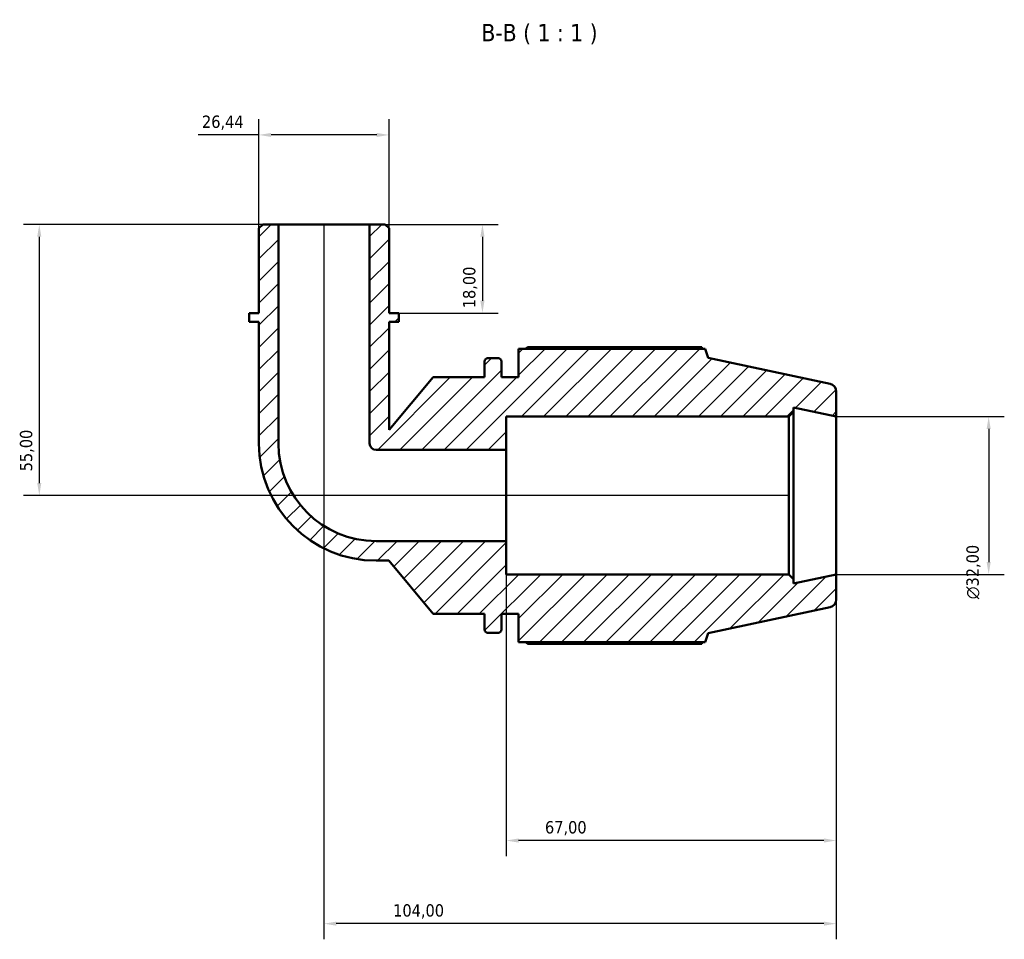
# Model space of a CAD drawing. Header units: millimetres. Extents: x 0 to 908, y 0 to 900.
# Tile 3 of 5: x 300 to 500, y 713 to 900. Entities that reach past the tile are written whole.
import ezdxf

# ---------------------------------------------------------------- set-up
doc = ezdxf.new("R2010")
doc.units = ezdxf.units.MM
for name, color, linetype, lineweight in [('Dimension (ISO)', 7, 'Continuous', 25), ('Hatch (ISO)', 7, 'Continuous', 18), ('Symbol (ISO)', 7, 'Continuous', 25), ('Visible (ISO)', 7, 'Continuous', 50)]:
    doc.layers.add(name, color=color, linetype=linetype, lineweight=lineweight)
doc.styles.add('Label Text (ISO)', font='tahoma.ttf')
doc.styles.add('Note Text (ISO)', font='tahoma.ttf')
doc.dimstyles.new('Default (ISO)', dxfattribs={"dimtxt": 2.5, "dimasz": 2.5, "dimexe": 3.175, "dimexo": 0, "dimgap": 0.762, "dimtad": 1, "dimrnd": 1e-08, "dimzin": 0, "dimtxsty": 'Note Text (ISO)', "dimcen": 0.09, "dimdle": 10, "dimclrd": 256, "dimclre": 256, "dimclrt": 256, "dimazin": 0, "dimtfac": 1.40208, "dimtmove": 0, "dimatfit": 3, "dimfxl": 1, "dimtolj": 1, "dimtzin": 0, "dimlwd": -1, "dimlwe": -1, "dimarcsym": 0})

# ---------------------------------------------------------------- blocks, each defined once
blk = doc.blocks.new('*D7')
at = {"layer": 'Defpoints', "color": 0, "transparency": 16777216}
for p in [(348.55, 876.6), (348.55, 857.66), (374.99, 857.66)]:
    blk.add_point(p, dxfattribs=at)
at = {"layer": 'Dimension (ISO)', "transparency": 16777216}
for p, q in [((348.55, 857.66), (348.55, 879.77)), ((374.99, 857.66), (374.99, 879.77)), ((348.55, 876.6), (336.25, 876.6)), ((372.49, 876.6), (351.05, 876.6))]:
    blk.add_line(p, q, dxfattribs=at)
for points in [[(351.05, 877.01), (351.05, 876.18), (348.55, 876.6)], [(372.49, 877.01), (372.49, 876.18), (374.99, 876.6)]]:
    blk.add_solid(points, dxfattribs=at)
at = {"layer": 'Dimension (ISO)', "color": 232, "true_color": 0xca0064, "transparency": 16777216, "insert": (337.01, 880.53), "char_height": 2.5, "attachment_point": 1, "style": 'Note Text (ISO)'}
blk.add_mtext('\\A1;26,44', dxfattribs=at)
blk = doc.blocks.new('*D8')
at = {"layer": 'Defpoints', "color": 0, "transparency": 16777216}
for p in [(371.03, 858.45), (376.98, 840.45), (393.94, 840.45)]:
    blk.add_point(p, dxfattribs=at)
at = {"layer": 'Dimension (ISO)', "transparency": 16777216}
for p, q in [((371.03, 858.45), (397.11, 858.45)), ((393.94, 855.95), (393.94, 842.95)), ((376.98, 840.45), (397.11, 840.45))]:
    blk.add_line(p, q, dxfattribs=at)
for points in [[(393.52, 855.95), (394.36, 855.95), (393.94, 858.45)], [(393.52, 842.95), (394.36, 842.95), (393.94, 840.45)]]:
    blk.add_solid(points, dxfattribs=at)
at = {"layer": 'Dimension (ISO)', "color": 232, "true_color": 0xca0064, "transparency": 16777216, "insert": (390, 841.44), "char_height": 2.5, "attachment_point": 1, "rotation": 90, "style": 'Note Text (ISO)'}
blk.add_mtext('\\A1;18,00', dxfattribs=at)
blk = doc.blocks.new('*D9')
at = {"layer": 'Defpoints', "color": 0, "transparency": 16777216}
for p in [(398.77, 794.2), (465.77, 787.45), (398.77, 733.45)]:
    blk.add_point(p, dxfattribs=at)
at = {"layer": 'Dimension (ISO)', "transparency": 16777216}
for p, q in [((398.77, 794.2), (398.77, 730.28)), ((465.77, 787.45), (465.77, 730.28)), ((463.27, 733.45), (401.27, 733.45))]:
    blk.add_line(p, q, dxfattribs=at)
for points in [[(401.27, 733.87), (401.27, 733.03), (398.77, 733.45)], [(463.27, 733.87), (463.27, 733.03), (465.77, 733.45)]]:
    blk.add_solid(points, dxfattribs=at)
at = {"layer": 'Dimension (ISO)', "color": 232, "true_color": 0xca0064, "transparency": 16777216, "insert": (406.64, 737.39), "char_height": 2.5, "attachment_point": 1, "style": 'Note Text (ISO)'}
blk.add_mtext('\\A1;67,00', dxfattribs=at)
blk = doc.blocks.new('*D10')
at = {"layer": 'Defpoints', "color": 0, "transparency": 16777216}
for p in [(361.77, 858.45), (465.77, 787.45), (361.77, 716.58)]:
    blk.add_point(p, dxfattribs=at)
at = {"layer": 'Dimension (ISO)', "transparency": 16777216}
for p, q in [((361.77, 858.45), (361.77, 713.41)), ((465.77, 787.45), (465.77, 713.41)), ((463.27, 716.58), (364.27, 716.58))]:
    blk.add_line(p, q, dxfattribs=at)
for points in [[(364.27, 717), (364.27, 716.17), (361.77, 716.58)], [(463.27, 717), (463.27, 716.17), (465.77, 716.58)]]:
    blk.add_solid(points, dxfattribs=at)
at = {"layer": 'Dimension (ISO)', "color": 232, "true_color": 0xca0064, "transparency": 16777216, "insert": (375.82, 720.52), "char_height": 2.5, "attachment_point": 1, "style": 'Note Text (ISO)'}
blk.add_mtext('\\A1;104,00', dxfattribs=at)
blk = doc.blocks.new('*D11')
at = {"layer": 'Defpoints', "color": 0, "transparency": 16777216}
for p in [(465.77, 819.45), (465.77, 787.45), (496.71, 787.45)]:
    blk.add_point(p, dxfattribs=at)
at = {"layer": 'Dimension (ISO)', "transparency": 16777216}
for p, q in [((465.77, 819.45), (499.88, 819.45)), ((496.71, 816.95), (496.71, 789.95)), ((465.77, 787.45), (499.88, 787.45))]:
    blk.add_line(p, q, dxfattribs=at)
for points in [[(496.29, 816.95), (497.12, 816.95), (496.71, 819.45)], [(496.29, 789.95), (497.12, 789.95), (496.71, 787.45)]]:
    blk.add_solid(points, dxfattribs=at)
at = {"layer": 'Dimension (ISO)', "color": 232, "true_color": 0xca0064, "transparency": 16777216, "insert": (492.18, 782.4), "char_height": 2.5, "attachment_point": 1, "rotation": 90, "style": 'Note Text (ISO)'}
blk.add_mtext('\\A1;\\fAIGDT|b0|i0;\\H2.5000;\\ln\\fTahoma|b0|i0;\\H2.5000;32,00', dxfattribs=at)
blk = doc.blocks.new('*D13')
at = {"layer": 'Defpoints', "color": 0, "transparency": 16777216}
for p in [(352.52, 858.45), (303.98, 803.45), (456.15, 803.45)]:
    blk.add_point(p, dxfattribs=at)
at = {"layer": 'Dimension (ISO)', "transparency": 16777216}
for p, q in [((352.52, 858.45), (300.8, 858.45)), ((303.98, 855.95), (303.98, 805.95)), ((456.15, 803.45), (300.8, 803.45))]:
    blk.add_line(p, q, dxfattribs=at)
for points in [[(303.56, 855.95), (304.39, 855.95), (303.98, 858.45)], [(303.56, 805.95), (304.39, 805.95), (303.98, 803.45)]]:
    blk.add_solid(points, dxfattribs=at)
at = {"layer": 'Dimension (ISO)', "color": 232, "true_color": 0xca0064, "transparency": 16777216, "insert": (300.04, 808.35), "char_height": 2.5, "attachment_point": 1, "rotation": 90, "style": 'Note Text (ISO)'}
blk.add_mtext('\\A1;55,00', dxfattribs=at)

msp = doc.modelspace()

# ---------------------------------------------------------------- hatches: boundary and pattern name
at = {"layer": 'Hatch (ISO)'}
h = msp.add_hatch(dxfattribs=at)
h.set_pattern_fill('ANSI31', color=256, scale=25.4, style=0)
h.set_pattern_definition([(45, (0, 0), (-2.245064, 2.245064), [])])
edge = h.paths.add_edge_path()
edge.add_line((374.9925, 857.6582), (374.1993, 858.4514))
edge.add_line((374.1993, 858.4514), (371.0264, 858.4514))
edge.add_line((371.0264, 858.4514), (371.0264, 814.0278))
edge.add_ellipse((372.3484, 814.0278), major_axis=(-1.322, 0), ratio=1, start_angle=0, end_angle=90)
edge.add_line((372.3484, 812.7058), (398.772, 812.7058))
edge.add_line((398.772, 812.7058), (398.772, 819.4514))
edge.add_line((398.772, 819.4514), (456.1454, 819.4514))
edge.add_line((456.1454, 819.4514), (457.1054, 820.4114))
edge.add_line((457.1054, 820.4114), (457.1054, 821.2936))
edge.add_line((457.1054, 821.2936), (465.772, 819.4514))
edge.add_line((465.772, 819.4514), (465.772, 824.5558))
edge.add_ellipse((464.172, 824.5558), major_axis=(1.6, 0), ratio=1, start_angle=0, end_angle=78)
edge.add_line((464.5047, 826.1208), (439.772, 831.3779))
edge.add_line((439.772, 831.3779), (439.1763, 833.2114))
edge.add_line((439.1763, 833.2114), (401.292, 833.2114))
edge.add_line((401.292, 833.2114), (401.292, 827.4514))
edge.add_line((401.292, 827.4514), (397.8254, 827.4514))
edge.add_line((397.8254, 827.4514), (397.8254, 830.6514))
edge.add_ellipse((397.1854, 830.6514), major_axis=(0.64, 0), ratio=1, start_angle=0, end_angle=90)
edge.add_line((397.1854, 831.2914), (394.9987, 831.2914))
edge.add_ellipse((394.9987, 830.6514), major_axis=(0, 0.64), ratio=1, start_angle=0, end_angle=90)
edge.add_line((394.3587, 830.6514), (394.3587, 827.4514))
edge.add_line((394.3587, 827.4514), (383.9587, 827.4514))
edge.add_line((383.9587, 827.4514), (374.9925, 816.766))
edge.add_line((374.9925, 816.766), (374.9925, 838.6514))
edge.add_line((374.9925, 838.6514), (376.9756, 838.6514))
edge.add_line((376.9756, 838.6514), (376.9756, 840.4514))
edge.add_line((376.9756, 840.4514), (374.9925, 840.4514))
edge.add_line((374.9925, 840.4514), (374.9925, 857.6582))
edge = h.paths.add_edge_path()
edge.add_line((349.3448, 858.4514), (348.5515, 857.6582))
edge.add_line((348.5515, 857.6582), (348.5515, 840.4514))
edge.add_line((348.5515, 840.4514), (346.5685, 840.4514))
edge.add_line((346.5685, 840.4514), (346.5685, 838.6514))
edge.add_line((346.5685, 838.6514), (348.5515, 838.6514))
edge.add_line((348.5515, 838.6514), (348.5515, 814.0278))
edge.add_ellipse((372.3484, 814.0278), major_axis=(-23.7969, 0), ratio=1, start_angle=0, end_angle=90)
edge.add_line((372.3484, 790.2309), (374.9136, 790.2309))
edge.add_line((374.9136, 790.2309), (383.9587, 779.4514))
edge.add_line((383.9587, 779.4514), (394.3587, 779.4514))
edge.add_line((394.3587, 779.4514), (394.3587, 776.2514))
edge.add_ellipse((394.9987, 776.2514), major_axis=(-0.64, 0), ratio=1, start_angle=0, end_angle=90)
edge.add_line((394.9987, 775.6114), (397.1854, 775.6114))
edge.add_ellipse((397.1854, 776.2514), major_axis=(0, -0.64), ratio=1, start_angle=0, end_angle=90)
edge.add_line((397.8254, 776.2514), (397.8254, 779.4514))
edge.add_line((397.8254, 779.4514), (401.292, 779.4514))
edge.add_line((401.292, 779.4514), (401.292, 773.6914))
edge.add_line((401.292, 773.6914), (439.1763, 773.6914))
edge.add_line((439.1763, 773.6914), (439.772, 775.525))
edge.add_line((439.772, 775.525), (464.5047, 780.7821))
edge.add_ellipse((464.172, 782.3471), major_axis=(0.3327, -1.565), ratio=1, start_angle=0, end_angle=78)
edge.add_line((465.772, 782.3471), (465.772, 787.4514))
edge.add_line((465.772, 787.4514), (457.1054, 785.6093))
edge.add_line((457.1054, 785.6093), (457.1054, 786.4914))
edge.add_line((457.1054, 786.4914), (456.1454, 787.4514))
edge.add_line((456.1454, 787.4514), (398.772, 787.4514))
edge.add_line((398.772, 787.4514), (398.772, 794.1971))
edge.add_line((398.772, 794.1971), (372.3484, 794.1971))
edge.add_ellipse((372.3484, 814.0278), major_axis=(0, -19.8307), ratio=1, start_angle=270, end_angle=360, ccw=False)
edge.add_line((352.5177, 814.0278), (352.5177, 858.4514))
edge.add_line((352.5177, 858.4514), (349.3448, 858.4514))

# ---------------------------------------------------------------- linework, layer by layer
at = {"layer": 'Visible (ISO)'}
for p, q in [((349.3448, 858.4514), (348.5515, 857.6582)), ((348.5515, 857.6582), (348.5515, 840.4514)), ((352.5177, 858.4514), (349.3448, 858.4514)), ((352.5177, 814.0278), (352.5177, 858.4514)), ((371.0264, 858.4514), (352.5177, 858.4514)), ((374.1993, 858.4514), (371.0264, 858.4514)), ((371.0264, 858.4514), (371.0264, 814.0278)), ((374.9925, 857.6582), (374.1993, 858.4514)), ((374.9925, 840.4514), (374.9925, 857.6582)), ((348.5515, 840.4514), (346.5685, 840.4514)), ((346.5685, 840.4514), (346.5685, 838.6514)), ((376.9756, 840.4514), (374.9925, 840.4514)), ((376.9756, 838.6514), (376.9756, 840.4514)), ((346.5685, 838.6514), (348.5515, 838.6514)), ((348.5515, 838.6514), (348.5515, 814.0278)), ((374.9925, 816.766), (374.9925, 838.6514)), ((374.9925, 838.6514), (376.9756, 838.6514)), ((438.4485, 833.5611), (403.212, 833.5611)), ((439.1763, 833.2114), (401.292, 833.2114)), ((401.292, 833.2114), (401.292, 827.4514)), ((439.772, 831.3779), (439.1763, 833.2114)), ((394.3587, 830.6514), (394.3587, 827.4514)), ((397.1854, 831.2914), (394.9987, 831.2914)), ((397.8254, 827.4514), (397.8254, 830.6514)), ((464.5047, 826.1208), (439.772, 831.3779)), ((383.9587, 827.4514), (374.9925, 816.766)), ((394.3587, 827.4514), (383.9587, 827.4514)), ((401.292, 827.4514), (397.8254, 827.4514)), ((465.772, 819.4514), (465.772, 824.5558)), ((456.1454, 819.4514), (457.1054, 820.4114)), ((457.1054, 820.4114), (457.1054, 821.2936)), ((457.1054, 821.2936), (465.772, 819.4514)), ((457.1054, 786.4914), (457.1054, 820.4114)), ((398.772, 812.7058), (398.772, 819.4514)), ((398.772, 819.4514), (456.1454, 819.4514)), ((456.1454, 819.4514), (456.1454, 787.4514)), ((465.772, 787.4514), (465.772, 819.4514)), ((372.3484, 812.7058), (398.772, 812.7058)), ((398.772, 794.1971), (398.772, 812.7058)), ((398.772, 794.1971), (372.3484, 794.1971)), ((398.772, 787.4514), (398.772, 794.1971)), ((372.3484, 790.2309), (374.9136, 790.2309)), ((374.9136, 790.2309), (383.9587, 779.4514)), ((456.1454, 787.4514), (398.772, 787.4514)), ((457.1054, 786.4914), (456.1454, 787.4514)), ((465.772, 787.4514), (457.1054, 785.6093)), ((457.1054, 785.6093), (457.1054, 786.4914)), ((465.772, 782.3471), (465.772, 787.4514)), ((439.772, 775.525), (464.5047, 780.7821)), ((383.9587, 779.4514), (394.3587, 779.4514)), ((394.3587, 779.4514), (394.3587, 776.2514)), ((397.8254, 776.2514), (397.8254, 779.4514)), ((397.8254, 779.4514), (401.292, 779.4514)), ((401.292, 779.4514), (401.292, 773.6914)), ((394.9987, 775.6114), (397.1854, 775.6114)), ((401.292, 773.6914), (439.1763, 773.6914)), ((439.1763, 773.6914), (439.772, 775.525)), ((403.212, 773.3417), (438.4485, 773.3417))]:
    msp.add_line(p, q, dxfattribs=at)
for centre, radius, start, end in [((394.9987, 830.6514), 0.64, 90, 180), ((397.1854, 830.6514), 0.64, 0, 90), ((464.172, 824.5558), 1.6, 0, 78), ((372.3484, 814.0278), 23.7969, 180, 270), ((372.3484, 814.0278), 19.8307, 180, 270), ((372.3484, 814.0278), 1.322, 180, 270), ((464.172, 782.3471), 1.6, 282, 0), ((394.9987, 776.2514), 0.64, 180, 270), ((397.1854, 776.2514), 0.64, 270, 0)]:
    msp.add_arc(centre, radius, start, end, dxfattribs=at)
for points, weights in [([(402.6543, 833.2114), (402.9285, 833.3847), (403.212, 833.5611)], [1.01396366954, 1.01649047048, 1.01887259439]), ([(438.6297, 833.2114), (438.5406, 833.3847), (438.4485, 833.5611)], [1.00107785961, 1.0006129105, 1]), ([(403.212, 773.3417), (402.9285, 773.5181), (402.6543, 773.6914)], [1.01887259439, 1.01649047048, 1.01396366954]), ([(438.4485, 773.3417), (438.5406, 773.5181), (438.6297, 773.6914)], [1, 1.0006129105, 1.00107785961])]:
    msp.add_rational_spline(points, weights, degree=2, dxfattribs=at)

# ---------------------------------------------------------------- texts
at = {"layer": 'Symbol (ISO)', "insert": (393.7313, 894.9778), "char_height": 3.5, "attachment_point": 7, "style": 'Label Text (ISO)'}
msp.add_mtext('B-B ( 1 : 1 )', dxfattribs=at)

# ---------------------------------------------------------------- dimensions: what is measured, and where the dimension line sits
at = {"layer": 'Dimension (ISO)'}
dim = msp.add_linear_dim(base=(348.5515, 876.5975), p1=(374.9925, 857.6582), p2=(348.5515, 857.6582), dimstyle='Default (ISO)', override={"dimdec": 2, "dimtp": 0, "dimtm": 0, "dimtdec": 2, "dimtofl": 0, "dimatfit": 2}, dxfattribs=at)
dim.commit()
dim.dimension.update_dxf_attribs({"geometry": '*D7', "text_midpoint": (341.1492, 876.5975), "dimtype": 160})
for base, p1, p2, angle, picture, middle in [((303.9774, 803.4514), (352.5177, 858.4514), (456.1454, 803.4514), 270, '*D13', (303.9774, 812.4514)), ((361.772, 716.5829), (465.772, 787.4514), (361.772, 858.4514), 180, '*D10', (380.772, 716.5829)), ((393.9385, 840.4514), (371.0264, 858.4514), (376.9756, 840.4514), 270, '*D8', (393.9385, 845.4514)), ((398.772, 733.4514), (465.772, 787.4514), (398.772, 794.1971), 180, '*D9', (410.772, 733.4514))]:
    dim = msp.add_linear_dim(base=base, p1=p1, p2=p2, angle=angle, dimstyle='Default (ISO)', override={"dimdec": 2, "dimtp": 0, "dimtm": 0, "dimtdec": 2, "dimtofl": 0, "dimatfit": 1}, dxfattribs=at)
    dim.commit()
    dim.dimension.update_dxf_attribs({"geometry": picture, "text_midpoint": middle, "dimtype": 160})
dim = msp.add_linear_dim(base=(496.707, 787.4514), p1=(465.772, 819.4514), p2=(465.772, 787.4514), angle=90, text='\\fAIGDT|b0|i0;\\H2.5000;\\ln\\fTahoma|b0|i0;\\H2.5000;<>', dimstyle='Default (ISO)', override={"dimdec": 2, "dimtp": 0, "dimtm": 0, "dimtdec": 2, "dimtofl": 0, "dimatfit": 1}, dxfattribs=at)
dim.commit()
dim.dimension.update_dxf_attribs({"geometry": '*D11', "text_midpoint": (496.707, 787.9514), "dimtype": 160})

doc.saveas('drawing.dxf')
